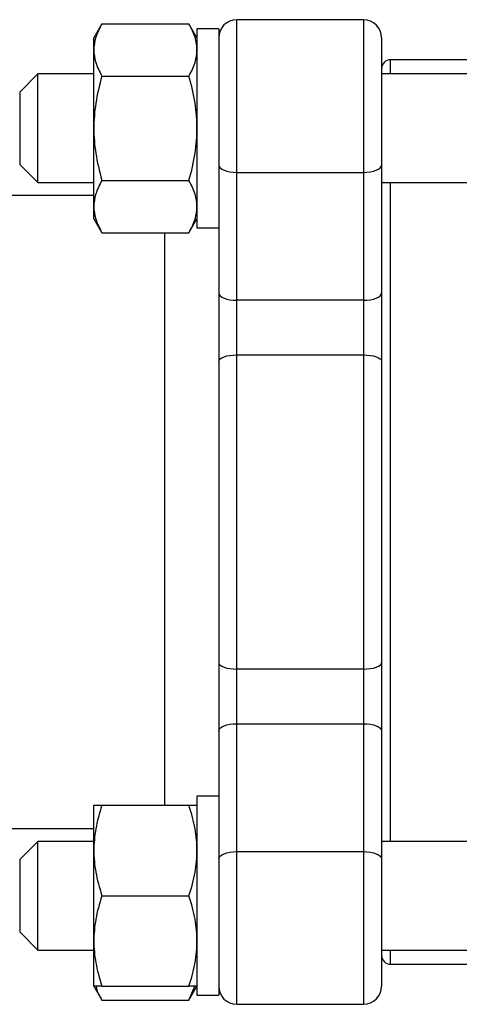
# Model space of a CAD drawing. Header units: millimetres. Extents: x -80 to 160, y -58 to 80.
# Tile 2 of 5: x -45 to -21, y -27 to 27. Entities that reach past the tile are written whole.
import ezdxf

# ---------------------------------------------------------------- set-up
doc = ezdxf.new("R2010")
doc.units = ezdxf.units.MM

msp = doc.modelspace()

# ---------------------------------------------------------------- linework, layer by layer
at = {"color": 7, "linetype": 'Continuous', "lineweight": 25}
for p, q in [((-40.453, 26.987), (-40.9, 26.213)), ((-40.453, 26.987), (-35.647, 26.987)), ((-35.2, 26.213), (-35.647, 26.987)), ((-34, 26.713), (-35.2, 26.713)), ((-35.2, 26.713), (-35.2, 15.713)), ((-34, 26.713), (-34, -26.713)), ((-26, 27.213), (-33, 27.213)), ((-33, -27.213), (-33, 27.213)), ((-26, 27.213), (-26, -27.213)), ((-40.9, 16.213), (-40.9, 26.213)), ((-25, 26.213), (-25, -26.213)), ((-12.999, 25), (-24.5, 25)), ((-44, 24.213), (-45, 23.213)), ((-40.9, 24.213), (-44, 24.213)), ((-44, 18.213), (-44, 24.213)), ((-40.453, 24.1), (-35.647, 24.1)), ((-2.5, 24.213), (-25, 24.213)), ((-45, 23.213), (-45, 19.213)), ((-45, 19.213), (-44, 18.213)), ((-33, 18.769), (-26, 18.769)), ((-44, 18.213), (-40.9, 18.213)), ((-40.453, 18.326), (-35.647, 18.326)), ((-25, 18.213), (-2.5, 18.213)), ((-40.9, 17.5), (-58, 17.5)), ((-40.9, 16.213), (-40.453, 15.44)), ((-35.647, 15.44), (-35.2, 16.213)), ((-40.453, 15.44), (-35.647, 15.44)), ((-37, 15.44), (-37, -16.213)), ((-35.2, 15.713), (-34, 15.713)), ((-26, 11.703), (-33, 11.703)), ((-33, 8.684), (-26, 8.684)), ((-26, -8.684), (-33, -8.684)), ((-33, -11.703), (-26, -11.703)), ((-34, -15.713), (-35.2, -15.713)), ((-35.2, -15.713), (-35.2, -26.713)), ((-40.9, -26.213), (-40.9, -16.213)), ((-40.453, -16.213), (-35.647, -16.213)), ((-58, -17.5), (-40.9, -17.5)), ((-44, -18.213), (-45, -19.213)), ((-40.9, -18.213), (-44, -18.213)), ((-44, -24.213), (-44, -18.213)), ((25, -18.213), (-25, -18.213)), ((-33, -18.769), (-26, -18.769)), ((-45, -19.213), (-45, -23.213)), ((-40.453, -21.213), (-35.647, -21.213)), ((-45, -23.213), (-44, -24.213)), ((-44, -24.213), (-40.9, -24.213)), ((-25, -24.213), (25, -24.213)), ((-24.5, -25), (24.5, -25)), ((-40.9, -26.213), (-40.453, -26.987)), ((-40.453, -26.213), (-35.647, -26.213)), ((-35.647, -26.987), (-35.2, -26.213)), ((-35.647, -26.987), (-35.311, -26.213)), ((-40.453, -26.987), (-35.647, -26.987)), ((-35.2, -26.713), (-34, -26.713)), ((-33, -27.213), (-26, -27.213))]:
    msp.add_line(p, q, dxfattribs=at)
at = {"color": 1, "linetype": 'Continuous', "lineweight": 25}
for p, q in [((-24.5, 24.213), (-24.5, 25)), ((-24.5, -18.213), (-24.5, 18.213)), ((-24.5, -25), (-24.5, -24.213))]:
    msp.add_line(p, q, dxfattribs=at)
at = {"color": 7, "linetype": 'Continuous', "lineweight": 25, "flags": 128}
for points in [[(-34, 19.176), (-33.981, 19.097), (-33.924, 19.02), (-33.831, 18.95), (-33.707, 18.888), (-33.556, 18.838), (-33.383, 18.8), (-33.195, 18.777), (-33, 18.769)], [(-26, 18.769), (-25.805, 18.777), (-25.617, 18.8), (-25.444, 18.838), (-25.293, 18.888), (-25.169, 18.95), (-25.076, 19.02), (-25.019, 19.097), (-25, 19.176)], [(-34, 12.111), (-33.981, 12.031), (-33.924, 11.955), (-33.831, 11.884), (-33.707, 11.823), (-33.556, 11.772), (-33.383, 11.734), (-33.195, 11.711), (-33, 11.703)], [(-26, 11.703), (-25.805, 11.711), (-25.617, 11.734), (-25.444, 11.772), (-25.293, 11.823), (-25.169, 11.884), (-25.076, 11.955), (-25.019, 12.031), (-25, 12.111)], [(-34, 8.337), (-33.981, 8.405), (-33.924, 8.47), (-33.831, 8.53), (-33.707, 8.583), (-33.556, 8.626), (-33.383, 8.658), (-33.195, 8.678), (-33, 8.684)], [(-26, 8.684), (-25.805, 8.678), (-25.617, 8.658), (-25.444, 8.626), (-25.293, 8.583), (-25.169, 8.53), (-25.076, 8.47), (-25.019, 8.405), (-25, 8.337)], [(-34, -8.337), (-33.981, -8.405), (-33.924, -8.47), (-33.831, -8.53), (-33.707, -8.583), (-33.556, -8.626), (-33.383, -8.658), (-33.195, -8.678), (-33, -8.684)], [(-26, -8.684), (-25.805, -8.678), (-25.617, -8.658), (-25.444, -8.626), (-25.293, -8.583), (-25.169, -8.53), (-25.076, -8.47), (-25.019, -8.405), (-25, -8.337)], [(-34, -12.111), (-33.981, -12.031), (-33.924, -11.955), (-33.831, -11.884), (-33.707, -11.823), (-33.556, -11.772), (-33.383, -11.734), (-33.195, -11.711), (-33, -11.703)], [(-26, -11.703), (-25.805, -11.711), (-25.617, -11.734), (-25.444, -11.772), (-25.293, -11.823), (-25.169, -11.884), (-25.076, -11.955), (-25.019, -12.031), (-25, -12.111)], [(-34, -19.176), (-33.981, -19.097), (-33.924, -19.02), (-33.831, -18.95), (-33.707, -18.888), (-33.556, -18.838), (-33.383, -18.8), (-33.195, -18.777), (-33, -18.769)], [(-26, -18.769), (-25.805, -18.777), (-25.617, -18.8), (-25.444, -18.838), (-25.293, -18.888), (-25.169, -18.95), (-25.076, -19.02), (-25.019, -19.097), (-25, -19.176)]]:
    msp.add_lwpolyline(points, dxfattribs=at)
at = {"color": 7, "linetype": 'Continuous', "lineweight": 25}
for centre, radius, start, end in [((-33, 26.213), 1, 90, 180), ((-26, 26.213), 1, 0, 90), ((-24.5, 24.5), 0.5, 90, 180), ((-24.5, -24.5), 0.5, 180, 270), ((-33, -26.213), 1, 180, 270), ((-26, -26.213), 1, 270, 0)]:
    msp.add_arc(centre, radius, start, end, dxfattribs=at)
for points, knots in [([(-40.453, 26.987), (-40.603, 26.728), (-40.716, 26.479), (-40.865, 25.998), (-40.9, 25.766), (-40.9, 25.543)], [0, 0, 0, 0, 0.5, 0.5, 1, 1, 1, 1]), ([(-35.2, 25.543), (-35.2, 25.775), (-35.237, 26.003), (-35.383, 26.475), (-35.492, 26.719), (-35.647, 26.987)], [0, 0, 0, 0, 0.5, 0.5, 1, 1, 1, 1]), ([(-40.9, 25.543), (-40.9, 25.311), (-40.863, 25.084), (-40.717, 24.612), (-40.608, 24.367), (-40.453, 24.1)], [0, 0, 0, 0, 0.5, 0.5, 1, 1, 1, 1]), ([(-35.647, 24.1), (-35.497, 24.358), (-35.384, 24.608), (-35.235, 25.089), (-35.2, 25.321), (-35.2, 25.543)], [0, 0, 0, 0, 0.5, 0.5, 1, 1, 1, 1]), ([(-40.453, 24.1), (-40.603, 23.583), (-40.716, 23.085), (-40.865, 22.122), (-40.9, 21.659), (-40.9, 21.213)], [0, 0, 0, 0, 0.5, 0.5, 1, 1, 1, 1]), ([(-35.2, 21.213), (-35.2, 21.678), (-35.237, 22.132), (-35.383, 23.076), (-35.492, 23.565), (-35.647, 24.1)], [0, 0, 0, 0, 0.5, 0.5, 1, 1, 1, 1]), ([(-40.9, 21.213), (-40.9, 20.749), (-40.863, 20.295), (-40.717, 19.351), (-40.608, 18.861), (-40.453, 18.326)], [0, 0, 0, 0, 0.5, 0.5, 1, 1, 1, 1]), ([(-35.647, 18.326), (-35.497, 18.843), (-35.384, 19.342), (-35.235, 20.304), (-35.2, 20.768), (-35.2, 21.213)], [0, 0, 0, 0, 0.5, 0.5, 1, 1, 1, 1]), ([(-40.453, 18.326), (-40.603, 18.068), (-40.716, 17.819), (-40.865, 17.338), (-40.9, 17.106), (-40.9, 16.883)], [0, 0, 0, 0, 0.5, 0.5, 1, 1, 1, 1]), ([(-35.2, 16.883), (-35.2, 17.115), (-35.237, 17.342), (-35.383, 17.814), (-35.492, 18.059), (-35.647, 18.326)], [0, 0, 0, 0, 0.5, 0.5, 1, 1, 1, 1]), ([(-40.9, 16.883), (-40.9, 16.651), (-40.863, 16.424), (-40.717, 15.952), (-40.608, 15.707), (-40.453, 15.44)], [0, 0, 0, 0, 0.5, 0.5, 1, 1, 1, 1]), ([(-35.647, 15.44), (-35.497, 15.698), (-35.384, 15.947), (-35.235, 16.428), (-35.2, 16.66), (-35.2, 16.883)], [0, 0, 0, 0, 0.5, 0.5, 1, 1, 1, 1]), ([(-40.453, -16.213), (-40.603, -16.661), (-40.716, -17.093), (-40.865, -17.926), (-40.9, -18.327), (-40.9, -18.713)], [0, 0, 0, 0, 0.5, 0.5, 1, 1, 1, 1]), ([(-40.9, -16.213), (-40.9, -16.213), (-40.863, -16.213), (-40.717, -16.213), (-40.608, -16.213), (-40.453, -16.213)], [0, 0, 0, 0, 0.5, 0.5, 1, 1, 1, 1]), ([(-35.2, -18.713), (-35.2, -18.311), (-35.237, -17.918), (-35.383, -17.1), (-35.492, -16.676), (-35.647, -16.213)], [0, 0, 0, 0, 0.5, 0.5, 1, 1, 1, 1]), ([(-35.647, -16.213), (-35.497, -16.213), (-35.384, -16.213), (-35.235, -16.213), (-35.2, -16.213), (-35.2, -16.213)], [0, 0, 0, 0, 0.5, 0.5, 1, 1, 1, 1]), ([(-40.9, -18.713), (-40.9, -19.115), (-40.863, -19.509), (-40.717, -20.326), (-40.608, -20.75), (-40.453, -21.213)], [0, 0, 0, 0, 0.5, 0.5, 1, 1, 1, 1]), ([(-35.647, -21.213), (-35.497, -20.766), (-35.384, -20.334), (-35.235, -19.501), (-35.2, -19.099), (-35.2, -18.713)], [0, 0, 0, 0, 0.5, 0.5, 1, 1, 1, 1]), ([(-40.453, -21.213), (-40.603, -21.661), (-40.716, -22.093), (-40.865, -22.926), (-40.9, -23.327), (-40.9, -23.713)], [0, 0, 0, 0, 0.5, 0.5, 1, 1, 1, 1]), ([(-35.2, -23.713), (-35.2, -23.311), (-35.237, -22.918), (-35.383, -22.1), (-35.492, -21.676), (-35.647, -21.213)], [0, 0, 0, 0, 0.5, 0.5, 1, 1, 1, 1]), ([(-40.9, -23.713), (-40.9, -24.115), (-40.863, -24.509), (-40.717, -25.326), (-40.608, -25.75), (-40.453, -26.213)], [0, 0, 0, 0, 0.5, 0.5, 1, 1, 1, 1]), ([(-35.647, -26.213), (-35.497, -25.766), (-35.384, -25.334), (-35.235, -24.501), (-35.2, -24.099), (-35.2, -23.713)], [0, 0, 0, 0, 0.5, 0.5, 1, 1, 1, 1]), ([(-40.453, -26.213), (-40.603, -26.213), (-40.716, -26.213), (-40.865, -26.213), (-40.9, -26.213), (-40.9, -26.213)], [0, 0, 0, 0, 0.5, 0.5, 1, 1, 1, 1]), ([(-40.782, -26.213), (-40.776, -26.25), (-40.735, -26.513), (-40.584, -26.768), (-40.453, -26.987)], [0, 0, 0, 0, 0.140399, 1, 1, 1, 1]), ([(-35.2, -26.213), (-35.2, -26.213), (-35.237, -26.213), (-35.383, -26.213), (-35.492, -26.213), (-35.647, -26.213)], [0, 0, 0, 0, 0.5, 0.5, 1, 1, 1, 1])]:
    msp.add_open_spline(points, degree=3, knots=knots, dxfattribs=at)

doc.saveas('drawing.dxf')
